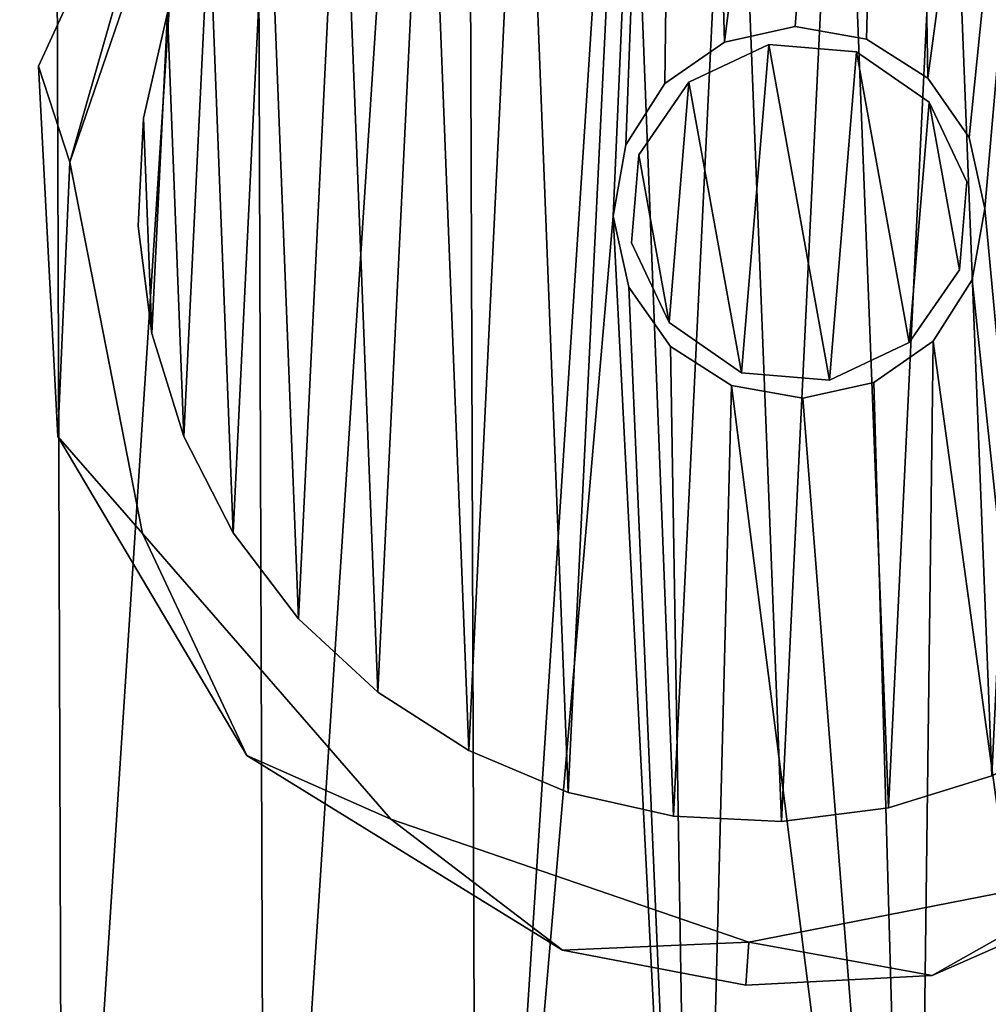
# Model space of a CAD drawing. Header units: millimetres. Extents: x 9.3 to 64.2, y -24.2 to 30.7.
# Tile 3 of 6: x 24.1 to 39.8, y -9.5 to 6.4. Entities that reach past the tile are written whole.
import ezdxf

# ---------------------------------------------------------------- set-up
doc = ezdxf.new("R2010")
doc.units = ezdxf.units.MM
doc.header["$LTSCALE"] = 25.4
doc.layers.get('0').update_dxf_attribs({"true_color": 0xff5454})

# ---------------------------------------------------------------- blocks, each defined once
blk = doc.blocks.new('LASER-8797.STL')
at = {"color": 250, "true_color": 0x262626}
mesh = blk.add_polyface(dxfattribs=at)
corners = [(9.954, 9.546, 1246.24), (9.336, 0.746, 1246.24), (9.29, 5.171, 1246.24), (10.091, -3.615, 1246.24), (11.312, 13.759, 1246.24), (10.811, 5.396, 1246.24), (10.811, 1.101, 1246.24), (11.519, 9.631, 1246.24), (13.328, 17.699, 1246.24), (12.914, 13.692, 1246.24), (14.958, 17.468, 1246.24), (15.949, 21.264, 1246.24), (17.597, 20.857, 1246.24), (19.109, 24.363, 1246.24), (20.756, 23.764, 1246.24), (22.725, 26.915, 1246.24), (24.352, 26.112, 1246.24), (26.703, 28.854, 1246.24), (28.284, 27.837, 1246.24), (30.941, 30.129, 1246.24), (32.447, 28.89, 1246.24), (35.329, 30.709, 1246.24), (36.727, 29.244, 1246.24), (39.752, 30.577, 1246.24), (41.006, 28.889, 1246.24), (44.097, 29.737, 1246.24), (45.169, 27.834, 1246.24), (48.252, 28.21, 1246.24), (49.101, 26.108, 1246.24), (52.107, 26.038, 1246.24), (52.695, 23.759, 1246.24), (55.564, 23.275, 1246.24), (55.854, 20.85, 1246.24), (58.534, 19.993, 1246.24), (58.491, 17.461, 1246.24), (60.534, 13.684, 1246.24), (60.938, 16.277, 1246.24), (61.928, 9.622, 1246.24), (61.908, 14.286, 1246.24), (62.715, 12.224, 1246.24), (62.634, 5.387, 1246.24), (11.537, -7.798, 1246.24), (11.517, -3.134, 1246.24), (12.91, -7.196, 1246.24), (13.634, -11.695, 1246.24), (14.954, -10.973, 1246.24), (16.33, -15.205, 1246.24), (17.59, -14.362, 1246.24), (19.553, -18.238, 1246.24), (20.749, -17.271, 1246.24), (23.221, -20.714, 1246.24), (24.344, -19.62, 1246.24), (27.239, -22.569, 1246.24), (28.276, -21.346, 1246.24), (31.503, -23.756, 1246.24), (32.438, -22.401, 1246.24), (35.902, -24.244, 1246.24), (36.718, -22.756, 1246.24), (40.322, -24.019, 1246.24), (40.997, -22.402, 1246.24), (44.648, -23.089, 1246.24), (45.16, -21.349, 1246.24), (48.77, -21.477, 1246.24), (49.093, -19.624, 1246.24), (52.579, -19.224, 1246.24), (52.688, -17.276, 1246.24), (55.978, -16.389, 1246.24), (55.848, -14.369, 1246.24), (58.486, -10.98, 1246.24), (58.878, -13.046, 1246.24), (60.531, -7.204, 1246.24), (61.204, -9.281, 1246.24), (61.926, -3.143, 1246.24), (62.896, -5.192, 1246.24), (62.633, 1.093, 1246.24), (63.819, 7.938, 1246.24), (63.911, -0.884, 1246.24), (64.221, 3.531, 1246.24)]
mesh.append_faces([[corners[k] for k in face] for face in [(0, 1, 2), (76, 75, 77)]], dxfattribs={"vtx0": -1, "color": 250})
mesh.append_faces([[corners[k] for k in face] for face in [(1, 0, 3), (5, 4, 7), (7, 8, 9), (9, 8, 10), (10, 11, 12), (12, 13, 14), (14, 15, 16), (16, 17, 18), (18, 19, 20), (20, 21, 22), (22, 23, 24), (24, 25, 26), (26, 27, 28), (28, 29, 30), (30, 31, 32), (32, 33, 34), (34, 33, 35), (35, 36, 37), (37, 39, 40), (41, 43, 44), (44, 45, 46), (46, 47, 48), (48, 49, 50), (50, 51, 52), (52, 53, 54), (54, 55, 56), (56, 57, 58), (58, 59, 60), (60, 61, 62), (62, 63, 64), (64, 65, 66), (66, 68, 69), (69, 70, 71), (71, 72, 73), (73, 75, 76)]], dxfattribs={"vtx0": -1, "vtx1": -1, "color": 250})
mesh.append_faces([[corners[k] for k in face] for face in [(3, 4, 5), (73, 40, 39)]], dxfattribs={"vtx0": -1, "vtx1": -1, "vtx2": -1, "color": 250})
mesh.append_faces([[corners[k] for k in face] for face in [(3, 0, 4), (3, 5, 6), (7, 4, 8), (10, 8, 11), (12, 11, 13), (14, 13, 15), (16, 15, 17), (18, 17, 19), (20, 19, 21), (22, 21, 23), (24, 23, 25), (26, 25, 27), (28, 27, 29), (30, 29, 31), (32, 31, 33), (35, 33, 36), (37, 36, 38), (37, 38, 39), (6, 41, 3), (41, 6, 42), (41, 42, 43), (44, 43, 45), (46, 45, 47), (48, 47, 49), (50, 49, 51), (52, 51, 53), (54, 53, 55), (56, 55, 57), (58, 57, 59), (60, 59, 61), (62, 61, 63), (64, 63, 65), (66, 65, 67), (66, 67, 68), (69, 68, 70), (71, 70, 72), (73, 72, 74), (73, 74, 40), (73, 39, 75)]], dxfattribs={"vtx0": -1, "vtx2": -1, "color": 250})
mesh = blk.add_polyface(dxfattribs=at)
corners = [(11.537, -7.798, 1322.24), (10.811, 1.101, 1322.24), (10.091, -3.615, 1322.24), (11.517, -3.134, 1322.24), (12.91, -7.196, 1322.24), (13.634, -11.695, 1322.24), (14.954, -10.973, 1322.24), (16.33, -15.205, 1322.24), (17.59, -14.362, 1322.24), (19.553, -18.238, 1322.24), (20.749, -17.271, 1322.24), (23.221, -20.714, 1322.24), (24.344, -19.62, 1322.24), (27.239, -22.569, 1322.24), (28.276, -21.346, 1322.24), (31.503, -23.756, 1322.24), (32.438, -22.401, 1322.24), (35.902, -24.244, 1322.24), (36.718, -22.756, 1322.24), (40.322, -24.019, 1322.24), (40.997, -22.402, 1322.24), (44.648, -23.089, 1322.24), (45.16, -21.349, 1322.24), (48.77, -21.477, 1322.24), (49.093, -19.624, 1322.24), (52.579, -19.224, 1322.24), (52.688, -17.276, 1322.24), (55.978, -16.389, 1322.24), (55.848, -14.369, 1322.24), (58.486, -10.98, 1322.24), (58.878, -13.046, 1322.24), (60.531, -7.204, 1322.24), (61.204, -9.281, 1322.24), (61.926, -3.143, 1322.24), (62.896, -5.192, 1322.24), (62.633, 1.093, 1322.24), (62.634, 5.387, 1322.24), (62.715, 12.224, 1322.24), (63.819, 7.938, 1322.24), (63.911, -0.884, 1322.24), (64.221, 3.531, 1322.24), (9.336, 0.746, 1322.24), (9.954, 9.546, 1322.24), (9.29, 5.171, 1322.24), (11.312, 13.759, 1322.24), (10.811, 5.396, 1322.24), (11.519, 9.631, 1322.24), (13.328, 17.699, 1322.24), (12.914, 13.692, 1322.24), (14.958, 17.468, 1322.24), (15.949, 21.264, 1322.24), (17.597, 20.857, 1322.24), (19.109, 24.363, 1322.24), (20.756, 23.764, 1322.24), (22.725, 26.915, 1322.24), (24.352, 26.112, 1322.24), (26.703, 28.854, 1322.24), (28.284, 27.837, 1322.24), (30.941, 30.129, 1322.24), (32.447, 28.89, 1322.24), (35.329, 30.709, 1322.24), (36.727, 29.244, 1322.24), (39.752, 30.577, 1322.24), (41.006, 28.889, 1322.24), (44.097, 29.737, 1322.24), (45.169, 27.834, 1322.24), (48.252, 28.21, 1322.24), (49.101, 26.108, 1322.24), (52.107, 26.038, 1322.24), (52.695, 23.759, 1322.24), (55.564, 23.275, 1322.24), (55.854, 20.85, 1322.24), (58.534, 19.993, 1322.24), (58.491, 17.461, 1322.24), (60.534, 13.684, 1322.24), (60.938, 16.277, 1322.24), (61.928, 9.622, 1322.24), (61.908, 14.286, 1322.24)]
mesh.append_faces([[corners[k] for k in face] for face in [(38, 39, 40), (41, 42, 43)]], dxfattribs={"vtx0": -1, "color": 250})
mesh.append_faces([[corners[k] for k in face] for face in [(0, 1, 2), (1, 0, 3), (3, 0, 4), (4, 5, 6), (6, 7, 8), (8, 9, 10), (10, 11, 12), (12, 13, 14), (14, 15, 16), (16, 17, 18), (18, 19, 20), (20, 21, 22), (22, 23, 24), (24, 25, 26), (26, 27, 28), (28, 27, 29), (29, 30, 31), (31, 32, 33), (33, 34, 35), (35, 34, 36), (37, 34, 38), (42, 2, 44), (45, 2, 1), (44, 46, 47), (47, 49, 50), (50, 51, 52), (52, 53, 54), (54, 55, 56), (56, 57, 58), (58, 59, 60), (60, 61, 62), (62, 63, 64), (64, 65, 66), (66, 67, 68), (68, 69, 70), (70, 71, 72), (72, 74, 75), (75, 76, 77), (77, 76, 37)]], dxfattribs={"vtx0": -1, "vtx1": -1, "color": 250})
mesh.append_faces([[corners[k] for k in face] for face in [(36, 34, 37), (44, 2, 45)]], dxfattribs={"vtx0": -1, "vtx1": -1, "vtx2": -1, "color": 250})
mesh.append_faces([[corners[k] for k in face] for face in [(4, 0, 5), (6, 5, 7), (8, 7, 9), (10, 9, 11), (12, 11, 13), (14, 13, 15), (16, 15, 17), (18, 17, 19), (20, 19, 21), (22, 21, 23), (24, 23, 25), (26, 25, 27), (29, 27, 30), (31, 30, 32), (33, 32, 34), (38, 34, 39), (42, 41, 2), (44, 45, 46), (47, 46, 48), (47, 48, 49), (50, 49, 51), (52, 51, 53), (54, 53, 55), (56, 55, 57), (58, 57, 59), (60, 59, 61), (62, 61, 63), (64, 63, 65), (66, 65, 67), (68, 67, 69), (70, 69, 71), (72, 71, 73), (72, 73, 74), (75, 74, 76), (37, 76, 36)]], dxfattribs={"vtx0": -1, "vtx2": -1, "color": 250})
mesh = blk.add_polyface(dxfattribs=at)
corners = [(35.037, -22.701, 1249.04), (33.723, 3.183, 1249.04), (31.52, -22.23, 1249.04), (33.975, 2.039, 1249.04), (34.645, 1.08, 1249.04), (35.631, 0.449, 1249.04), (38.585, -22.689, 1249.04), (36.784, 0.245, 1249.04), (37.927, 0.497, 1249.04), (38.887, 1.167, 1249.04), (42.099, -22.194, 1249.04), (39.517, 2.153, 1249.04), (39.722, 3.306, 1249.04), (41.925, 28.718, 1249.04), (45.345, 27.772, 1249.04), (45.513, -21.225, 1249.04), (48.605, 26.37, 1249.04), (48.763, -19.8, 1249.04), (51.643, 24.536, 1249.04), (51.789, -17.946, 1249.04), (54.404, 22.306, 1249.04), (54.534, -15.697, 1249.04), (56.835, 19.721, 1249.04), (56.947, -13.095, 1249.04), (58.891, 16.829, 1249.04), (58.983, -10.189, 1249.04), (60.534, 13.684, 1249.04), (60.605, -7.033, 1249.04), (61.734, 10.344, 1249.04), (61.782, -3.685, 1249.04), (62.468, 6.872, 1249.04), (62.492, -0.208, 1249.04), (62.722, 3.333, 1249.04), (10.977, -0.384, 1249.04), (10.952, 6.696, 1249.04), (10.722, 3.155, 1249.04), (11.663, 10.173, 1249.04), (11.711, -3.856, 1249.04), (12.839, 13.521, 1249.04), (12.91, -7.196, 1249.04), (14.461, 16.677, 1249.04), (14.554, -10.341, 1249.04), (16.498, 19.583, 1249.04), (16.61, -13.233, 1249.04), (18.911, 22.185, 1249.04), (19.041, -15.818, 1249.04), (21.656, 24.434, 1249.04), (21.801, -18.048, 1249.04), (24.682, 26.288, 1249.04), (24.84, -19.882, 1249.04), (27.932, 27.713, 1249.04), (28.099, -21.284, 1249.04), (31.345, 28.682, 1249.04), (34.859, 29.177, 1249.04), (33.928, 4.335, 1249.04), (34.558, 5.321, 1249.04), (35.518, 5.992, 1249.04), (38.408, 29.189, 1249.04), (36.661, 6.243, 1249.04), (37.813, 6.039, 1249.04), (38.8, 5.408, 1249.04), (39.47, 4.449, 1249.04)]
mesh.append_faces([[corners[k] for k in face] for face in [(30, 31, 32), (33, 34, 35)]], dxfattribs={"vtx0": -1, "color": 250})
mesh.append_faces([[corners[k] for k in face] for face in [(0, 1, 2), (1, 0, 3), (3, 0, 4), (4, 0, 5), (5, 6, 7), (7, 6, 8), (8, 6, 9), (9, 10, 11), (11, 10, 12), (13, 10, 14), (14, 15, 16), (16, 17, 18), (18, 19, 20), (20, 21, 22), (22, 23, 24), (24, 25, 26), (26, 27, 28), (28, 29, 30), (34, 33, 36), (36, 37, 38), (38, 39, 40), (40, 41, 42), (42, 43, 44), (44, 45, 46), (46, 47, 48), (48, 49, 50), (50, 51, 52), (52, 2, 53), (53, 56, 57), (57, 60, 13)]], dxfattribs={"vtx0": -1, "vtx1": -1, "color": 250})
mesh.append_faces([[corners[k] for k in face] for face in [(12, 10, 13), (53, 2, 1)]], dxfattribs={"vtx0": -1, "vtx1": -1, "vtx2": -1, "color": 250})
mesh.append_faces([[corners[k] for k in face] for face in [(5, 0, 6), (9, 6, 10), (14, 10, 15), (16, 15, 17), (18, 17, 19), (20, 19, 21), (22, 21, 23), (24, 23, 25), (26, 25, 27), (28, 27, 29), (30, 29, 31), (36, 33, 37), (38, 37, 39), (40, 39, 41), (42, 41, 43), (44, 43, 45), (46, 45, 47), (48, 47, 49), (50, 49, 51), (52, 51, 2), (53, 1, 54), (53, 54, 55), (53, 55, 56), (57, 56, 58), (57, 58, 59), (57, 59, 60), (13, 60, 61), (13, 61, 12)]], dxfattribs={"vtx0": -1, "vtx2": -1, "color": 250})
mesh = blk.add_polyface(dxfattribs=at)
corners = [(10.952, 6.696, 1248.24), (10.977, -0.384, 1248.24), (10.722, 3.155, 1248.24), (11.663, 10.173, 1248.24), (11.711, -3.856, 1248.24), (12.839, 13.521, 1248.24), (12.91, -7.196, 1248.24), (14.461, 16.677, 1248.24), (14.554, -10.341, 1248.24), (16.498, 19.583, 1248.24), (16.61, -13.233, 1248.24), (18.911, 22.185, 1248.24), (19.041, -15.818, 1248.24), (21.656, 24.434, 1248.24), (21.801, -18.048, 1248.24), (24.682, 26.288, 1248.24), (24.84, -19.882, 1248.24), (27.932, 27.713, 1248.24), (28.099, -21.284, 1248.24), (31.345, 28.682, 1248.24), (31.52, -22.23, 1248.24), (34.859, 29.177, 1248.24), (33.723, 3.183, 1248.24), (33.928, 4.335, 1248.24), (34.558, 5.321, 1248.24), (35.518, 5.992, 1248.24), (38.408, 29.189, 1248.24), (36.661, 6.243, 1248.24), (37.813, 6.039, 1248.24), (38.8, 5.408, 1248.24), (41.925, 28.718, 1248.24), (39.47, 4.449, 1248.24), (39.722, 3.306, 1248.24), (35.037, -22.701, 1248.24), (33.975, 2.039, 1248.24), (34.645, 1.08, 1248.24), (35.631, 0.449, 1248.24), (38.585, -22.689, 1248.24), (36.784, 0.245, 1248.24), (37.927, 0.497, 1248.24), (38.887, 1.167, 1248.24), (42.099, -22.194, 1248.24), (39.517, 2.153, 1248.24), (45.345, 27.772, 1248.24), (45.513, -21.225, 1248.24), (48.605, 26.37, 1248.24), (48.763, -19.8, 1248.24), (51.643, 24.536, 1248.24), (51.789, -17.946, 1248.24), (54.404, 22.306, 1248.24), (54.534, -15.697, 1248.24), (56.835, 19.721, 1248.24), (56.947, -13.095, 1248.24), (58.891, 16.829, 1248.24), (58.983, -10.189, 1248.24), (60.534, 13.684, 1248.24), (60.605, -7.033, 1248.24), (61.734, 10.344, 1248.24), (61.782, -3.685, 1248.24), (62.468, 6.872, 1248.24), (62.492, -0.208, 1248.24), (62.722, 3.333, 1248.24)]
mesh.append_faces([[corners[k] for k in face] for face in [(0, 1, 2), (60, 59, 61)]], dxfattribs={"vtx0": -1, "color": 250})
mesh.append_faces([[corners[k] for k in face] for face in [(1, 3, 4), (4, 5, 6), (6, 7, 8), (8, 9, 10), (10, 11, 12), (12, 13, 14), (14, 15, 16), (16, 17, 18), (18, 19, 20), (22, 21, 23), (23, 21, 24), (24, 21, 25), (25, 26, 27), (27, 26, 28), (28, 26, 29), (29, 30, 31), (31, 30, 32), (33, 36, 37), (37, 40, 41), (41, 43, 44), (44, 45, 46), (46, 47, 48), (48, 49, 50), (50, 51, 52), (52, 53, 54), (54, 55, 56), (56, 57, 58), (58, 59, 60)]], dxfattribs={"vtx0": -1, "vtx1": -1, "color": 250})
mesh.append_faces([[corners[k] for k in face] for face in [(20, 21, 22), (41, 32, 30)]], dxfattribs={"vtx0": -1, "vtx1": -1, "vtx2": -1, "color": 250})
mesh.append_faces([[corners[k] for k in face] for face in [(1, 0, 3), (4, 3, 5), (6, 5, 7), (8, 7, 9), (10, 9, 11), (12, 11, 13), (14, 13, 15), (16, 15, 17), (18, 17, 19), (20, 19, 21), (25, 21, 26), (29, 26, 30), (22, 33, 20), (33, 22, 34), (33, 34, 35), (33, 35, 36), (37, 36, 38), (37, 38, 39), (37, 39, 40), (41, 40, 42), (41, 42, 32), (41, 30, 43), (44, 43, 45), (46, 45, 47), (48, 47, 49), (50, 49, 51), (52, 51, 53), (54, 53, 55), (56, 55, 57), (58, 57, 59)]], dxfattribs={"vtx0": -1, "vtx2": -1, "color": 250})
mesh = blk.add_polyface(dxfattribs=at)
corners = [(24.757, -0.374, 522.416), (26.122, -1.939, 522.416), (24.95, 4.056, 522.416), (27.809, -5.52, 522.416), (30.133, -6.545, 522.416), (32.903, -8.658, 522.416), (35.911, -8.528, 522.416), (35.863, -9.226, 522.416), (38.872, -9.07, 522.416), (41.905, -7.357, 522.416), (44.348, -6.66, 522.416), (46.511, -3.345, 522.416), (48.077, -1.982, 522.416), (48.494, 2.432, 522.416), (49.205, 3.894, 522.416), (24.446, 5.601, 522.416), (26.948, 11.036, 522.416), (26.933, 9.833, 522.416), (31.539, 13.845, 522.416), (31.688, 14.686, 522.416), (37.534, 15.016, 522.416), (37.582, 15.714, 522.416), (43.311, 13.033, 522.416), (43.279, 13.886, 522.416), (47.474, 9.62, 522.416), (47.323, 8.427, 522.416)]
mesh.append_faces([[corners[k] for k in face] for face in [(1, 3, 4), (4, 5, 6), (6, 8, 9), (9, 10, 11), (11, 12, 13), (15, 2, 16), (16, 18, 19), (19, 20, 21), (21, 22, 23), (23, 22, 24), (24, 13, 14)]], dxfattribs={"vtx0": -1, "vtx1": -1, "color": 250})
mesh.append_faces([[corners[k] for k in face] for face in [(0, 1, 2), (1, 0, 3), (4, 3, 5), (6, 5, 7), (6, 7, 8), (9, 8, 10), (11, 10, 12), (13, 12, 14), (2, 15, 0), (16, 2, 17), (16, 17, 18), (19, 18, 20), (21, 20, 22), (24, 22, 25), (24, 25, 13)]], dxfattribs={"vtx0": -1, "vtx2": -1, "color": 250})
mesh = blk.add_polyface(dxfattribs=at)
corners = [(24.446, 5.601, 22.416), (24.95, 4.056, 22.416), (24.757, -0.374, 22.416), (26.948, 11.036, 22.416), (26.933, 9.833, 22.416), (31.539, 13.845, 22.416), (31.688, 14.686, 22.416), (37.534, 15.016, 22.416), (37.582, 15.714, 22.416), (43.311, 13.033, 22.416), (43.279, 13.886, 22.416), (47.474, 9.62, 22.416), (47.323, 8.427, 22.416), (48.494, 2.432, 22.416), (49.205, 3.894, 22.416), (26.122, -1.939, 22.416), (27.809, -5.52, 22.416), (30.133, -6.545, 22.416), (32.903, -8.658, 22.416), (35.911, -8.528, 22.416), (35.863, -9.226, 22.416), (38.872, -9.07, 22.416), (41.905, -7.357, 22.416), (44.348, -6.66, 22.416), (46.511, -3.345, 22.416), (48.077, -1.982, 22.416)]
mesh.append_faces([[corners[k] for k in face] for face in [(0, 1, 2), (1, 3, 4), (4, 3, 5), (5, 6, 7), (7, 8, 9), (9, 11, 12), (12, 11, 13), (2, 15, 16), (15, 2, 1), (16, 17, 18), (18, 19, 20), (20, 19, 21), (21, 22, 23), (23, 24, 25), (25, 13, 14)]], dxfattribs={"vtx0": -1, "vtx1": -1, "color": 250})
mesh.append_faces([[corners[k] for k in face] for face in [(1, 0, 3), (5, 3, 6), (7, 6, 8), (9, 8, 10), (9, 10, 11), (13, 11, 14), (16, 15, 17), (18, 17, 19), (21, 19, 22), (23, 22, 24), (25, 24, 13)]], dxfattribs={"vtx0": -1, "vtx2": -1, "color": 250})
at = {"color": 7, "true_color": 0xffffff}
mesh = blk.add_polyface(dxfattribs=at)
corners = [(26.14, 4.761, 27.223), (26.275, 1.29, 27.223), (26.056, 3.02, 27.223), (26.525, 6.461, 27.223), (26.792, -0.374, 27.223), (27.199, 8.068, 27.223), (27.589, -1.924, 27.223), (28.143, 9.534, 27.223), (28.644, -3.312, 27.223), (29.326, 10.814, 27.223), (29.924, -4.496, 27.223), (30.714, 11.868, 27.223), (31.39, -5.439, 27.223), (32.264, 12.666, 27.223), (32.997, -6.113, 27.223), (33.929, 13.183, 27.223), (34.697, -6.498, 27.223), (35.658, 13.402, 27.223), (36.438, -6.582, 27.223), (37.399, 13.318, 27.223), (38.167, -6.363, 27.223), (39.099, 12.933, 27.223), (39.832, -5.846, 27.223), (40.706, 12.259, 27.223), (41.382, -5.049, 27.223), (42.172, 11.315, 27.223), (42.77, -3.994, 27.223), (43.452, 10.132, 27.223), (43.953, -2.714, 27.223), (44.507, 8.744, 27.223), (44.897, -1.248, 27.223), (45.304, 7.194, 27.223), (45.571, 0.359, 27.223), (45.821, 5.529, 27.223), (45.956, 2.059, 27.223), (46.04, 3.8, 27.223)]
mesh.append_faces([[corners[k] for k in face] for face in [(0, 1, 2), (34, 33, 35)]], dxfattribs={"vtx0": -1, "color": 7})
mesh.append_faces([[corners[k] for k in face] for face in [(1, 3, 4), (4, 5, 6), (6, 7, 8), (8, 9, 10), (10, 11, 12), (12, 13, 14), (14, 15, 16), (16, 17, 18), (18, 19, 20), (20, 21, 22), (22, 23, 24), (24, 25, 26), (26, 27, 28), (28, 29, 30), (30, 31, 32), (32, 33, 34)]], dxfattribs={"vtx0": -1, "vtx1": -1, "color": 7})
mesh.append_faces([[corners[k] for k in face] for face in [(1, 0, 3), (4, 3, 5), (6, 5, 7), (8, 7, 9), (10, 9, 11), (12, 11, 13), (14, 13, 15), (16, 15, 17), (18, 17, 19), (20, 19, 21), (22, 21, 23), (24, 23, 25), (26, 25, 27), (28, 27, 29), (30, 29, 31), (32, 31, 33)]], dxfattribs={"vtx0": -1, "vtx2": -1, "color": 7})
mesh = blk.add_polyface(dxfattribs=at)
corners = [(26.275, 1.29, 63.223), (26.14, 4.761, 63.223), (26.056, 3.02, 63.223), (26.525, 6.461, 63.223), (26.792, -0.374, 63.223), (27.199, 8.068, 63.223), (27.589, -1.924, 63.223), (28.143, 9.534, 63.223), (28.644, -3.312, 63.223), (29.326, 10.814, 63.223), (29.924, -4.496, 63.223), (30.714, 11.868, 63.223), (31.39, -5.439, 63.223), (32.264, 12.666, 63.223), (32.997, -6.113, 63.223), (33.929, 13.183, 63.223), (34.697, -6.498, 63.223), (35.658, 13.402, 63.223), (36.438, -6.582, 63.223), (37.399, 13.318, 63.223), (38.167, -6.363, 63.223), (39.099, 12.933, 63.223), (39.832, -5.846, 63.223), (40.706, 12.259, 63.223), (41.382, -5.049, 63.223), (42.172, 11.315, 63.223), (42.77, -3.994, 63.223), (43.452, 10.132, 63.223), (43.953, -2.714, 63.223), (44.507, 8.744, 63.223), (44.897, -1.248, 63.223), (45.304, 7.194, 63.223), (45.571, 0.359, 63.223), (45.821, 5.529, 63.223), (45.956, 2.059, 63.223), (46.04, 3.8, 63.223)]
mesh.append_faces([[corners[k] for k in face] for face in [(0, 1, 2), (33, 34, 35)]], dxfattribs={"vtx0": -1, "color": 7})
mesh.append_faces([[corners[k] for k in face] for face in [(1, 0, 3), (3, 4, 5), (5, 6, 7), (7, 8, 9), (9, 10, 11), (11, 12, 13), (13, 14, 15), (15, 16, 17), (17, 18, 19), (19, 20, 21), (21, 22, 23), (23, 24, 25), (25, 26, 27), (27, 28, 29), (29, 30, 31), (31, 32, 33)]], dxfattribs={"vtx0": -1, "vtx1": -1, "color": 7})
mesh.append_faces([[corners[k] for k in face] for face in [(3, 0, 4), (5, 4, 6), (7, 6, 8), (9, 8, 10), (11, 10, 12), (13, 12, 14), (15, 14, 16), (17, 16, 18), (19, 18, 20), (21, 20, 22), (23, 22, 24), (25, 24, 26), (27, 26, 28), (29, 28, 30), (31, 30, 32), (33, 32, 34)]], dxfattribs={"vtx0": -1, "vtx2": -1, "color": 7})
at = {"color": 250, "true_color": 0x262626}
mesh = blk.add_polyface(dxfattribs=at)
corners = [(26.948, 11.036, 522.416), (24.446, 5.601, 22.416), (24.446, 5.601, 522.416), (26.948, 11.036, 22.416)]
mesh.append_faces([[corners[k] for k in face] for face in [(0, 1, 2), (1, 0, 3)]], dxfattribs={"vtx0": -1, "color": 250})
mesh = blk.add_polyface(dxfattribs=at)
corners = [(26.933, 9.833, 22.416), (24.95, 4.056, 522.416), (24.95, 4.056, 22.416), (26.933, 9.833, 522.416)]
mesh.append_faces([[corners[k] for k in face] for face in [(0, 1, 2), (1, 0, 3)]], dxfattribs={"vtx0": -1, "color": 250})
at = {"color": 7, "true_color": 0xffffff}
mesh = blk.add_polyface(dxfattribs=at)
corners = [(26.525, 6.461, 63.223), (26.14, 4.761, 27.223), (26.14, 4.761, 63.223), (26.525, 6.461, 27.223)]
mesh.append_faces([[corners[k] for k in face] for face in [(0, 1, 2), (1, 0, 3)]], dxfattribs={"vtx0": -1, "color": 7})
at = {"color": 250, "true_color": 0x262626}
mesh = blk.add_polyface(dxfattribs=at)
corners = [(36.661, 6.243, 1249.04), (35.518, 5.992, 1248.24), (36.661, 6.243, 1248.24), (35.518, 5.992, 1249.04)]
mesh.append_faces([[corners[k] for k in face] for face in [(0, 1, 2), (1, 0, 3)]], dxfattribs={"vtx0": -1, "color": 250})
mesh = blk.add_polyface(dxfattribs=at)
corners = [(37.813, 6.039, 1249.04), (36.661, 6.243, 1248.24), (37.813, 6.039, 1248.24), (36.661, 6.243, 1249.04)]
mesh.append_faces([[corners[k] for k in face] for face in [(0, 1, 2), (1, 0, 3)]], dxfattribs={"vtx0": -1, "color": 250})
mesh = blk.add_polyface(dxfattribs=at)
corners = [(38.8, 5.408, 1249.04), (37.813, 6.039, 1248.24), (38.8, 5.408, 1248.24), (37.813, 6.039, 1249.04)]
mesh.append_faces([[corners[k] for k in face] for face in [(0, 1, 2), (1, 0, 3)]], dxfattribs={"vtx0": -1, "color": 250})
at = {"color": 18, "true_color": 0x000000}
mesh = blk.add_polyface(dxfattribs=at)
corners = [(34.134, 4.173, 480.089), (34.624, 1.467, 480.089), (34.016, 2.754, 480.089), (34.945, 5.343, 480.089), (35.793, 0.656, 480.089), (36.233, 5.95, 480.089), (37.212, 0.538, 480.089), (37.651, 5.832, 480.089), (38.499, 1.145, 480.089), (38.821, 5.021, 480.089), (39.311, 2.315, 480.089), (39.428, 3.734, 480.089)]
mesh.append_faces([[corners[k] for k in face] for face in [(0, 1, 2), (10, 9, 11)]], dxfattribs={"vtx0": -1, "color": 18})
mesh.append_faces([[corners[k] for k in face] for face in [(1, 3, 4), (4, 5, 6), (6, 7, 8), (8, 9, 10)]], dxfattribs={"vtx0": -1, "vtx1": -1, "color": 18})
mesh.append_faces([[corners[k] for k in face] for face in [(1, 0, 3), (4, 3, 5), (6, 5, 7), (8, 7, 9)]], dxfattribs={"vtx0": -1, "vtx2": -1, "color": 18})
mesh = blk.add_polyface(dxfattribs=at)
corners = [(34.624, 1.467, 1250.089), (34.134, 4.173, 1250.089), (34.016, 2.754, 1250.089), (34.945, 5.343, 1250.089), (35.793, 0.656, 1250.089), (36.233, 5.95, 1250.089), (37.212, 0.538, 1250.089), (37.651, 5.832, 1250.089), (38.499, 1.145, 1250.089), (38.821, 5.021, 1250.089), (39.311, 2.315, 1250.089), (39.428, 3.734, 1250.089)]
mesh.append_faces([[corners[k] for k in face] for face in [(0, 1, 2), (9, 10, 11)]], dxfattribs={"vtx0": -1, "color": 18})
mesh.append_faces([[corners[k] for k in face] for face in [(1, 0, 3), (3, 4, 5), (5, 6, 7), (7, 8, 9)]], dxfattribs={"vtx0": -1, "vtx1": -1, "color": 18})
mesh.append_faces([[corners[k] for k in face] for face in [(3, 0, 4), (5, 4, 6), (7, 6, 8), (9, 8, 10)]], dxfattribs={"vtx0": -1, "vtx2": -1, "color": 18})
at = {"color": 250, "true_color": 0x262626}
mesh = blk.add_polyface(dxfattribs=at)
corners = [(35.518, 5.992, 1249.04), (34.558, 5.321, 1248.24), (35.518, 5.992, 1248.24), (34.558, 5.321, 1249.04)]
mesh.append_faces([[corners[k] for k in face] for face in [(0, 1, 2), (1, 0, 3)]], dxfattribs={"vtx0": -1, "color": 250})
at = {"color": 18, "true_color": 0x000000}
mesh = blk.add_polyface(dxfattribs=at)
corners = [(34.945, 5.343, 1250.089), (36.233, 5.95, 480.089), (34.945, 5.343, 480.089), (36.233, 5.95, 1250.089)]
mesh.append_faces([[corners[k] for k in face] for face in [(0, 1, 2), (1, 0, 3)]], dxfattribs={"vtx0": -1, "color": 18})
mesh = blk.add_polyface(dxfattribs=at)
corners = [(36.233, 5.95, 1250.089), (37.651, 5.832, 480.089), (36.233, 5.95, 480.089), (37.651, 5.832, 1250.089)]
mesh.append_faces([[corners[k] for k in face] for face in [(0, 1, 2), (1, 0, 3)]], dxfattribs={"vtx0": -1, "color": 18})
mesh = blk.add_polyface(dxfattribs=at)
corners = [(37.651, 5.832, 1250.089), (38.821, 5.021, 480.089), (37.651, 5.832, 480.089), (38.821, 5.021, 1250.089)]
mesh.append_faces([[corners[k] for k in face] for face in [(0, 1, 2), (1, 0, 3)]], dxfattribs={"vtx0": -1, "color": 18})
at = {"color": 250, "true_color": 0x262626}
mesh = blk.add_polyface(dxfattribs=at)
corners = [(24.446, 5.601, 522.416), (24.757, -0.374, 22.416), (24.757, -0.374, 522.416), (24.446, 5.601, 22.416)]
mesh.append_faces([[corners[k] for k in face] for face in [(0, 1, 2), (1, 0, 3)]], dxfattribs={"vtx0": -1, "color": 250})
mesh = blk.add_polyface(dxfattribs=at)
corners = [(38.8, 5.408, 1249.04), (39.47, 4.449, 1248.24), (39.47, 4.449, 1249.04), (38.8, 5.408, 1248.24)]
mesh.append_faces([[corners[k] for k in face] for face in [(0, 1, 2), (1, 0, 3)]], dxfattribs={"vtx0": -1, "color": 250})
mesh = blk.add_polyface(dxfattribs=at)
corners = [(34.558, 5.321, 1248.24), (33.928, 4.335, 1249.04), (33.928, 4.335, 1248.24), (34.558, 5.321, 1249.04)]
mesh.append_faces([[corners[k] for k in face] for face in [(0, 1, 2), (1, 0, 3)]], dxfattribs={"vtx0": -1, "color": 250})
at = {"color": 18, "true_color": 0x000000}
mesh = blk.add_polyface(dxfattribs=at)
corners = [(34.945, 5.343, 1250.089), (34.134, 4.173, 480.089), (34.134, 4.173, 1250.089), (34.945, 5.343, 480.089)]
mesh.append_faces([[corners[k] for k in face] for face in [(0, 1, 2), (1, 0, 3)]], dxfattribs={"vtx0": -1, "color": 18})
mesh = blk.add_polyface(dxfattribs=at)
corners = [(38.821, 5.021, 480.089), (39.428, 3.734, 1250.089), (39.428, 3.734, 480.089), (38.821, 5.021, 1250.089)]
mesh.append_faces([[corners[k] for k in face] for face in [(0, 1, 2), (1, 0, 3)]], dxfattribs={"vtx0": -1, "color": 18})
at = {"color": 7, "true_color": 0xffffff}
mesh = blk.add_polyface(dxfattribs=at)
corners = [(26.14, 4.761, 63.223), (26.056, 3.02, 27.223), (26.056, 3.02, 63.223), (26.14, 4.761, 27.223)]
mesh.append_faces([[corners[k] for k in face] for face in [(0, 1, 2), (1, 0, 3)]], dxfattribs={"vtx0": -1, "color": 7})
at = {"color": 250, "true_color": 0x262626}
mesh = blk.add_polyface(dxfattribs=at)
corners = [(39.47, 4.449, 1249.04), (39.722, 3.306, 1248.24), (39.722, 3.306, 1249.04), (39.47, 4.449, 1248.24)]
mesh.append_faces([[corners[k] for k in face] for face in [(0, 1, 2), (1, 0, 3)]], dxfattribs={"vtx0": -1, "color": 250})
mesh = blk.add_polyface(dxfattribs=at)
corners = [(33.928, 4.335, 1248.24), (33.723, 3.183, 1249.04), (33.723, 3.183, 1248.24), (33.928, 4.335, 1249.04)]
mesh.append_faces([[corners[k] for k in face] for face in [(0, 1, 2), (1, 0, 3)]], dxfattribs={"vtx0": -1, "color": 250})
at = {"color": 18, "true_color": 0x000000}
mesh = blk.add_polyface(dxfattribs=at)
corners = [(34.134, 4.173, 1250.089), (34.016, 2.754, 480.089), (34.016, 2.754, 1250.089), (34.134, 4.173, 480.089)]
mesh.append_faces([[corners[k] for k in face] for face in [(0, 1, 2), (1, 0, 3)]], dxfattribs={"vtx0": -1, "color": 18})
at = {"color": 250, "true_color": 0x262626}
mesh = blk.add_polyface(dxfattribs=at)
corners = [(24.95, 4.056, 22.416), (26.122, -1.939, 522.416), (26.122, -1.939, 22.416), (24.95, 4.056, 522.416)]
mesh.append_faces([[corners[k] for k in face] for face in [(0, 1, 2), (1, 0, 3)]], dxfattribs={"vtx0": -1, "color": 250})
at = {"color": 18, "true_color": 0x000000}
mesh = blk.add_polyface(dxfattribs=at)
corners = [(39.428, 3.734, 480.089), (39.311, 2.315, 1250.089), (39.311, 2.315, 480.089), (39.428, 3.734, 1250.089)]
mesh.append_faces([[corners[k] for k in face] for face in [(0, 1, 2), (1, 0, 3)]], dxfattribs={"vtx0": -1, "color": 18})
at = {"color": 250, "true_color": 0x262626}
mesh = blk.add_polyface(dxfattribs=at)
corners = [(33.723, 3.183, 1248.24), (33.975, 2.039, 1249.04), (33.975, 2.039, 1248.24), (33.723, 3.183, 1249.04)]
mesh.append_faces([[corners[k] for k in face] for face in [(0, 1, 2), (1, 0, 3)]], dxfattribs={"vtx0": -1, "color": 250})
mesh = blk.add_polyface(dxfattribs=at)
corners = [(39.722, 3.306, 1249.04), (39.517, 2.153, 1248.24), (39.517, 2.153, 1249.04), (39.722, 3.306, 1248.24)]
mesh.append_faces([[corners[k] for k in face] for face in [(0, 1, 2), (1, 0, 3)]], dxfattribs={"vtx0": -1, "color": 250})
at = {"color": 7, "true_color": 0xffffff}
mesh = blk.add_polyface(dxfattribs=at)
corners = [(26.056, 3.02, 63.223), (26.275, 1.29, 27.223), (26.275, 1.29, 63.223), (26.056, 3.02, 27.223)]
mesh.append_faces([[corners[k] for k in face] for face in [(0, 1, 2), (1, 0, 3)]], dxfattribs={"vtx0": -1, "color": 7})
at = {"color": 18, "true_color": 0x000000}
mesh = blk.add_polyface(dxfattribs=at)
corners = [(34.016, 2.754, 1250.089), (34.624, 1.467, 480.089), (34.624, 1.467, 1250.089), (34.016, 2.754, 480.089)]
mesh.append_faces([[corners[k] for k in face] for face in [(0, 1, 2), (1, 0, 3)]], dxfattribs={"vtx0": -1, "color": 18})
mesh = blk.add_polyface(dxfattribs=at)
corners = [(39.311, 2.315, 480.089), (38.499, 1.145, 1250.089), (38.499, 1.145, 480.089), (39.311, 2.315, 1250.089)]
mesh.append_faces([[corners[k] for k in face] for face in [(0, 1, 2), (1, 0, 3)]], dxfattribs={"vtx0": -1, "color": 18})
at = {"color": 250, "true_color": 0x262626}
mesh = blk.add_polyface(dxfattribs=at)
corners = [(39.517, 2.153, 1249.04), (38.887, 1.167, 1248.24), (38.887, 1.167, 1249.04), (39.517, 2.153, 1248.24)]
mesh.append_faces([[corners[k] for k in face] for face in [(0, 1, 2), (1, 0, 3)]], dxfattribs={"vtx0": -1, "color": 250})
mesh = blk.add_polyface(dxfattribs=at)
corners = [(33.975, 2.039, 1248.24), (34.645, 1.08, 1249.04), (34.645, 1.08, 1248.24), (33.975, 2.039, 1249.04)]
mesh.append_faces([[corners[k] for k in face] for face in [(0, 1, 2), (1, 0, 3)]], dxfattribs={"vtx0": -1, "color": 250})
at = {"color": 18, "true_color": 0x000000}
mesh = blk.add_polyface(dxfattribs=at)
corners = [(35.793, 0.656, 1250.089), (34.624, 1.467, 480.089), (35.793, 0.656, 480.089), (34.624, 1.467, 1250.089)]
mesh.append_faces([[corners[k] for k in face] for face in [(0, 1, 2), (1, 0, 3)]], dxfattribs={"vtx0": -1, "color": 18})
at = {"color": 7, "true_color": 0xffffff}
mesh = blk.add_polyface(dxfattribs=at)
corners = [(26.275, 1.29, 63.223), (26.792, -0.374, 27.223), (26.792, -0.374, 63.223), (26.275, 1.29, 27.223)]
mesh.append_faces([[corners[k] for k in face] for face in [(0, 1, 2), (1, 0, 3)]], dxfattribs={"vtx0": -1, "color": 7})
at = {"color": 18, "true_color": 0x000000}
mesh = blk.add_polyface(dxfattribs=at)
corners = [(38.499, 1.145, 1250.089), (37.212, 0.538, 480.089), (38.499, 1.145, 480.089), (37.212, 0.538, 1250.089)]
mesh.append_faces([[corners[k] for k in face] for face in [(0, 1, 2), (1, 0, 3)]], dxfattribs={"vtx0": -1, "color": 18})
at = {"color": 250, "true_color": 0x262626}
mesh = blk.add_polyface(dxfattribs=at)
corners = [(37.927, 0.497, 1249.04), (38.887, 1.167, 1248.24), (37.927, 0.497, 1248.24), (38.887, 1.167, 1249.04)]
mesh.append_faces([[corners[k] for k in face] for face in [(0, 1, 2), (1, 0, 3)]], dxfattribs={"vtx0": -1, "color": 250})
mesh = blk.add_polyface(dxfattribs=at)
corners = [(34.645, 1.08, 1249.04), (35.631, 0.449, 1248.24), (34.645, 1.08, 1248.24), (35.631, 0.449, 1249.04)]
mesh.append_faces([[corners[k] for k in face] for face in [(0, 1, 2), (1, 0, 3)]], dxfattribs={"vtx0": -1, "color": 250})
at = {"color": 18, "true_color": 0x000000}
mesh = blk.add_polyface(dxfattribs=at)
corners = [(37.212, 0.538, 1250.089), (35.793, 0.656, 480.089), (37.212, 0.538, 480.089), (35.793, 0.656, 1250.089)]
mesh.append_faces([[corners[k] for k in face] for face in [(0, 1, 2), (1, 0, 3)]], dxfattribs={"vtx0": -1, "color": 18})
at = {"color": 250, "true_color": 0x262626}
mesh = blk.add_polyface(dxfattribs=at)
corners = [(36.784, 0.245, 1249.04), (37.927, 0.497, 1248.24), (36.784, 0.245, 1248.24), (37.927, 0.497, 1249.04)]
mesh.append_faces([[corners[k] for k in face] for face in [(0, 1, 2), (1, 0, 3)]], dxfattribs={"vtx0": -1, "color": 250})
mesh = blk.add_polyface(dxfattribs=at)
corners = [(35.631, 0.449, 1249.04), (36.784, 0.245, 1248.24), (35.631, 0.449, 1248.24), (36.784, 0.245, 1249.04)]
mesh.append_faces([[corners[k] for k in face] for face in [(0, 1, 2), (1, 0, 3)]], dxfattribs={"vtx0": -1, "color": 250})
mesh = blk.add_polyface(dxfattribs=at)
corners = [(24.757, -0.374, 522.416), (27.809, -5.52, 22.416), (27.809, -5.52, 522.416), (24.757, -0.374, 22.416)]
mesh.append_faces([[corners[k] for k in face] for face in [(0, 1, 2), (1, 0, 3)]], dxfattribs={"vtx0": -1, "color": 250})
at = {"color": 7, "true_color": 0xffffff}
mesh = blk.add_polyface(dxfattribs=at)
corners = [(26.792, -0.374, 63.223), (27.589, -1.924, 27.223), (27.589, -1.924, 63.223), (26.792, -0.374, 27.223)]
mesh.append_faces([[corners[k] for k in face] for face in [(0, 1, 2), (1, 0, 3)]], dxfattribs={"vtx0": -1, "color": 7})
at = {"color": 250, "true_color": 0x262626}
mesh = blk.add_polyface(dxfattribs=at)
corners = [(26.122, -1.939, 22.416), (30.133, -6.545, 522.416), (30.133, -6.545, 22.416), (26.122, -1.939, 522.416)]
mesh.append_faces([[corners[k] for k in face] for face in [(0, 1, 2), (1, 0, 3)]], dxfattribs={"vtx0": -1, "color": 250})
at = {"color": 7, "true_color": 0xffffff}
mesh = blk.add_polyface(dxfattribs=at)
corners = [(27.589, -1.924, 63.223), (28.644, -3.312, 27.223), (28.644, -3.312, 63.223), (27.589, -1.924, 27.223)]
mesh.append_faces([[corners[k] for k in face] for face in [(0, 1, 2), (1, 0, 3)]], dxfattribs={"vtx0": -1, "color": 7})
mesh = blk.add_polyface(dxfattribs=at)
corners = [(29.924, -4.496, 63.223), (28.644, -3.312, 27.223), (29.924, -4.496, 27.223), (28.644, -3.312, 63.223)]
mesh.append_faces([[corners[k] for k in face] for face in [(0, 1, 2), (1, 0, 3)]], dxfattribs={"vtx0": -1, "color": 7})
mesh = blk.add_polyface(dxfattribs=at)
corners = [(31.39, -5.439, 63.223), (29.924, -4.496, 27.223), (31.39, -5.439, 27.223), (29.924, -4.496, 63.223)]
mesh.append_faces([[corners[k] for k in face] for face in [(0, 1, 2), (1, 0, 3)]], dxfattribs={"vtx0": -1, "color": 7})
at = {"color": 250, "true_color": 0x262626}
mesh = blk.add_polyface(dxfattribs=at)
corners = [(32.903, -8.658, 522.416), (27.809, -5.52, 22.416), (32.903, -8.658, 22.416), (27.809, -5.52, 522.416)]
mesh.append_faces([[corners[k] for k in face] for face in [(0, 1, 2), (1, 0, 3)]], dxfattribs={"vtx0": -1, "color": 250})
at = {"color": 7, "true_color": 0xffffff}
mesh = blk.add_polyface(dxfattribs=at)
corners = [(32.997, -6.113, 63.223), (31.39, -5.439, 27.223), (32.997, -6.113, 27.223), (31.39, -5.439, 63.223)]
mesh.append_faces([[corners[k] for k in face] for face in [(0, 1, 2), (1, 0, 3)]], dxfattribs={"vtx0": -1, "color": 7})
mesh = blk.add_polyface(dxfattribs=at)
corners = [(39.832, -5.846, 63.223), (38.167, -6.363, 27.223), (39.832, -5.846, 27.223), (38.167, -6.363, 63.223)]
mesh.append_faces([[corners[k] for k in face] for face in [(0, 1, 2), (1, 0, 3)]], dxfattribs={"vtx0": -1, "color": 7})
mesh = blk.add_polyface(dxfattribs=at)
corners = [(34.697, -6.498, 63.223), (32.997, -6.113, 27.223), (34.697, -6.498, 27.223), (32.997, -6.113, 63.223)]
mesh.append_faces([[corners[k] for k in face] for face in [(0, 1, 2), (1, 0, 3)]], dxfattribs={"vtx0": -1, "color": 7})
mesh = blk.add_polyface(dxfattribs=at)
corners = [(36.438, -6.582, 63.223), (34.697, -6.498, 27.223), (36.438, -6.582, 27.223), (34.697, -6.498, 63.223)]
mesh.append_faces([[corners[k] for k in face] for face in [(0, 1, 2), (1, 0, 3)]], dxfattribs={"vtx0": -1, "color": 7})
mesh = blk.add_polyface(dxfattribs=at)
corners = [(38.167, -6.363, 63.223), (36.438, -6.582, 27.223), (38.167, -6.363, 27.223), (36.438, -6.582, 63.223)]
mesh.append_faces([[corners[k] for k in face] for face in [(0, 1, 2), (1, 0, 3)]], dxfattribs={"vtx0": -1, "color": 7})
at = {"color": 250, "true_color": 0x262626}
mesh = blk.add_polyface(dxfattribs=at)
corners = [(30.133, -6.545, 522.416), (35.911, -8.528, 22.416), (30.133, -6.545, 22.416), (35.911, -8.528, 522.416)]
mesh.append_faces([[corners[k] for k in face] for face in [(0, 1, 2), (1, 0, 3)]], dxfattribs={"vtx0": -1, "color": 250})
mesh = blk.add_polyface(dxfattribs=at)
corners = [(44.348, -6.66, 522.416), (38.872, -9.07, 22.416), (44.348, -6.66, 22.416), (38.872, -9.07, 522.416)]
mesh.append_faces([[corners[k] for k in face] for face in [(0, 1, 2), (1, 0, 3)]], dxfattribs={"vtx0": -1, "color": 250})
mesh = blk.add_polyface(dxfattribs=at)
corners = [(35.911, -8.528, 522.416), (41.905, -7.357, 22.416), (35.911, -8.528, 22.416), (41.905, -7.357, 522.416)]
mesh.append_faces([[corners[k] for k in face] for face in [(0, 1, 2), (1, 0, 3)]], dxfattribs={"vtx0": -1, "color": 250})
mesh = blk.add_polyface(dxfattribs=at)
corners = [(35.863, -9.226, 522.416), (32.903, -8.658, 22.416), (35.863, -9.226, 22.416), (32.903, -8.658, 522.416)]
mesh.append_faces([[corners[k] for k in face] for face in [(0, 1, 2), (1, 0, 3)]], dxfattribs={"vtx0": -1, "color": 250})
mesh = blk.add_polyface(dxfattribs=at)
corners = [(38.872, -9.07, 522.416), (35.863, -9.226, 22.416), (38.872, -9.07, 22.416), (35.863, -9.226, 522.416)]
mesh.append_faces([[corners[k] for k in face] for face in [(0, 1, 2), (1, 0, 3)]], dxfattribs={"vtx0": -1, "color": 250})

msp = doc.modelspace()

# ---------------------------------------------------------------- block references
at = {"color": 0}
msp.add_blockref('LASER-8797.STL', (0, 0), dxfattribs=at)

doc.saveas('drawing.dxf')
